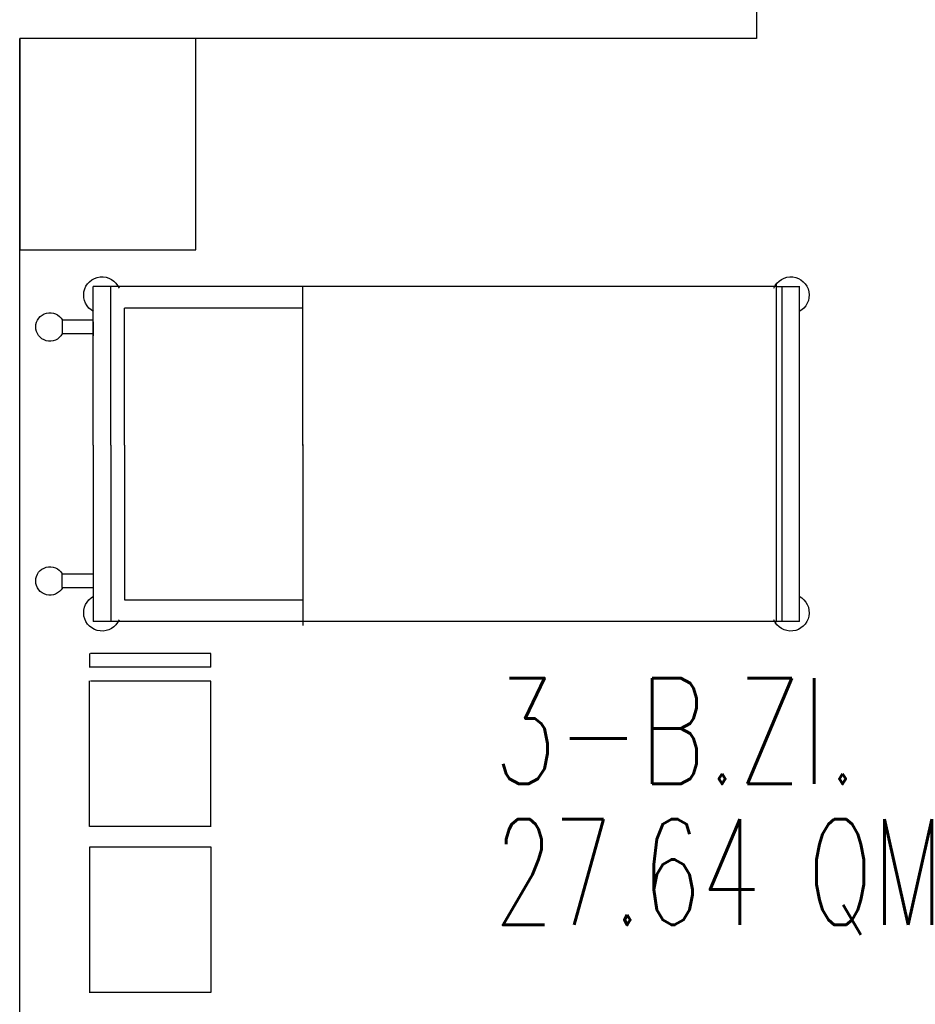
# Model space of a CAD drawing. Extents: x -1702.1 to -1638.5, y 1185.1 to 1220.8.
# Tile 9 of 50: x -1686.5 to -1684, y 1193.3 to 1196.1. Entities that reach past the tile are written whole.
import ezdxf
from ezdxf.enums import TextEntityAlignment as Align

# ---------------------------------------------------------------- set-up
doc = ezdxf.new("R2010")
doc.units = 0
doc.header["$MEASUREMENT"] = 0
for name, color, linetype in [('13', 94, 'CONTINUOUS'), ('45', 132, 'CONTINUOUS'), ('48', 33, 'CONTINUOUS')]:
    doc.layers.add(name, color=color, linetype=linetype)
doc.styles.add('ROMANS', font='ROMANS', dxfattribs={"height": 0.2})

msp = doc.modelspace()

# ---------------------------------------------------------------- linework, layer by layer
at = {"layer": '13', "linetype": 'Continuous'}
for p, q in [((-1684.4116, 1196.32739, 0.21561), (-1684.4116, 1196.02739, 0.21561)), ((-1686.5016, 1191.43184, 0.0206), (-1686.5016, 1196.02739, 0.0206)), ((-1684.4116, 1196.02739, 0.21561), (-1686.5016, 1196.02739, 0.21561))]:
    msp.add_line(p, q, dxfattribs=at)
at = {"layer": '45', "linetype": 'Continuous'}
for p, q in [((-1686.29301, 1194.87387, 0.0206), (-1686.29301, 1195.324, 0.0206)), ((-1684.3567, 1195.324, 0.0206), (-1686.29301, 1195.324, 0.0206)), ((-1686.24301, 1194.87387, 0.0206), (-1686.24301, 1195.324, 0.0206)), ((-1685.69878, 1194.87557, 0.0206), (-1685.69878, 1195.32528, 0.0206)), ((-1684.3567, 1195.324, 0.0206), (-1684.28939, 1195.324, 0.0206)), ((-1684.35649, 1195.33014, 0.0206), (-1684.35649, 1194.37245, 0.0206)), ((-1684.33968, 1195.324, 0.0206), (-1684.33968, 1194.374, 0.0206)), ((-1684.28969, 1194.374, 0.0206), (-1684.28969, 1195.324, 0.0206)), ((-1685.69878, 1195.26208, 0.0206), (-1686.20436, 1195.26208, 0.0206)), ((-1686.20436, 1194.87357, 0.0206), (-1686.20436, 1195.26208, 0.0206)), ((-1685.69878, 1194.87307, 0.0206), (-1685.69878, 1195.26208, 0.0206)), ((-1686.2925, 1195.22833, 0.0206), (-1686.38082, 1195.22833, 0.0206)), ((-1686.38082, 1195.2281, 0.0206), (-1686.38082, 1195.1896, 0.0206)), ((-1686.29186, 1195.1843, 0.0206), (-1686.29186, 1195.22319, 0.0206)), ((-1686.2925, 1195.18944, 0.0206), (-1686.38082, 1195.18944, 0.0206)), ((-1686.29301, 1194.87387, 0.0206), (-1686.29301, 1194.82387, 0.0206)), ((-1686.24301, 1194.87387, 0.0206), (-1686.24301, 1194.82387, 0.0206)), ((-1686.20436, 1194.87357, 0.0206), (-1686.20436, 1194.82507, 0.0206)), ((-1685.69878, 1194.87557, 0.0206), (-1685.69878, 1194.82507, 0.0206)), ((-1686.29301, 1194.82387, 0.0206), (-1686.29301, 1194.374, 0.0206)), ((-1686.24301, 1194.82387, 0.0206), (-1686.24301, 1194.374, 0.0206)), ((-1686.20436, 1194.82507, 0.0206), (-1686.20436, 1194.43565, 0.0206)), ((-1685.69878, 1194.82507, 0.0206), (-1685.69878, 1194.43565, 0.0206)), ((-1685.69878, 1194.82307, 0.0206), (-1685.69878, 1194.36273, 0.0206)), ((-1686.2925, 1194.50857, 0.0206), (-1686.38082, 1194.50857, 0.0206)), ((-1686.38082, 1194.46991, 0.0206), (-1686.38082, 1194.50841, 0.0206)), ((-1686.2925, 1194.46968, 0.0206), (-1686.38082, 1194.46968, 0.0206)), ((-1686.20436, 1194.43565, 0.0206), (-1685.69878, 1194.43565, 0.0206)), ((-1684.2901, 1194.374, 0.0206), (-1686.29301, 1194.374, 0.0206)), ((-1686.30331, 1194.2833, 0.0206), (-1686.30331, 1194.2438, 0.0206)), ((-1685.95902, 1194.28331, 0.0206), (-1686.30116, 1194.2833, 0.0206)), ((-1685.95904, 1194.24404, 0.0206), (-1685.95902, 1194.28331, 0.0206)), ((-1685.95902, 1194.24404, 0.0206), (-1686.30116, 1194.24403, 0.0206)), ((-1686.3033, 1193.79245, 0.0206), (-1686.30331, 1194.20584, 0.0206)), ((-1685.95903, 1194.20477, 0.0206), (-1686.30115, 1194.20476, 0.0206)), ((-1685.95902, 1193.79247, 0.0206), (-1685.95903, 1194.20477, 0.0206)), ((-1685.95901, 1193.79247, 0.0206), (-1686.30329, 1193.79245, 0.0206)), ((-1686.3033, 1193.73415, 0.0206), (-1686.30331, 1193.32076, 0.0206)), ((-1685.95901, 1193.73413, 0.0206), (-1686.30329, 1193.73415, 0.0206)), ((-1685.95902, 1193.73413, 0.0206), (-1685.95903, 1193.32183, 0.0206)), ((-1685.95903, 1193.32183, 0.0206), (-1686.30115, 1193.32184, 0.0206))]:
    msp.add_line(p, q, dxfattribs=at)
at = {"layer": '45', "linetype": 'Continuous', "elevation": 0.0206}
msp.add_lwpolyline([(-1686.0016, 1196.02739), (-1686.5016, 1196.02739), (-1686.5016, 1195.42739), (-1686.0016, 1195.42739)], close=True, dxfattribs=at)
at = {"layer": '45', "linetype": 'Continuous', "extrusion": (0, 0, -1)}
for centre, radius, start, end in [((1686.268011, 1195.299007, -0.0206), 0.052142, 297.222672, 157.355575), ((1684.314686, 1195.299004, -0.0206), 0.052142, 22.644597, 242.7775), ((1686.415822, 1195.209099, -0.0206), 0.040311, 209.745553, 150.803292), ((1686.415823, 1194.488915, -0.0206), 0.040311, 209.197847, 150.255586), ((1686.268012, 1194.399006, -0.0206), 0.052142, 202.644436, 62.777339), ((1684.314687, 1194.399003, -0.0206), 0.052142, 117.223056, 337.355958)]:
    msp.add_arc(centre, radius, start, end, dxfattribs=at)

# ---------------------------------------------------------------- texts
at = {"layer": '48', "linetype": 'Continuous', "style": 'ROMANS', "width": 0.7}
for s, p in [('3-B.ZI.', (-1685.15763, 1194.0635, 0.0206)), ('27.64 QM ', (-1685.15763, 1193.66362, 0.0206))]:
    msp.add_text(s, height=0.3, dxfattribs=at).set_placement(p, align=Align.MIDDLE_LEFT)

doc.saveas('drawing.dxf')
